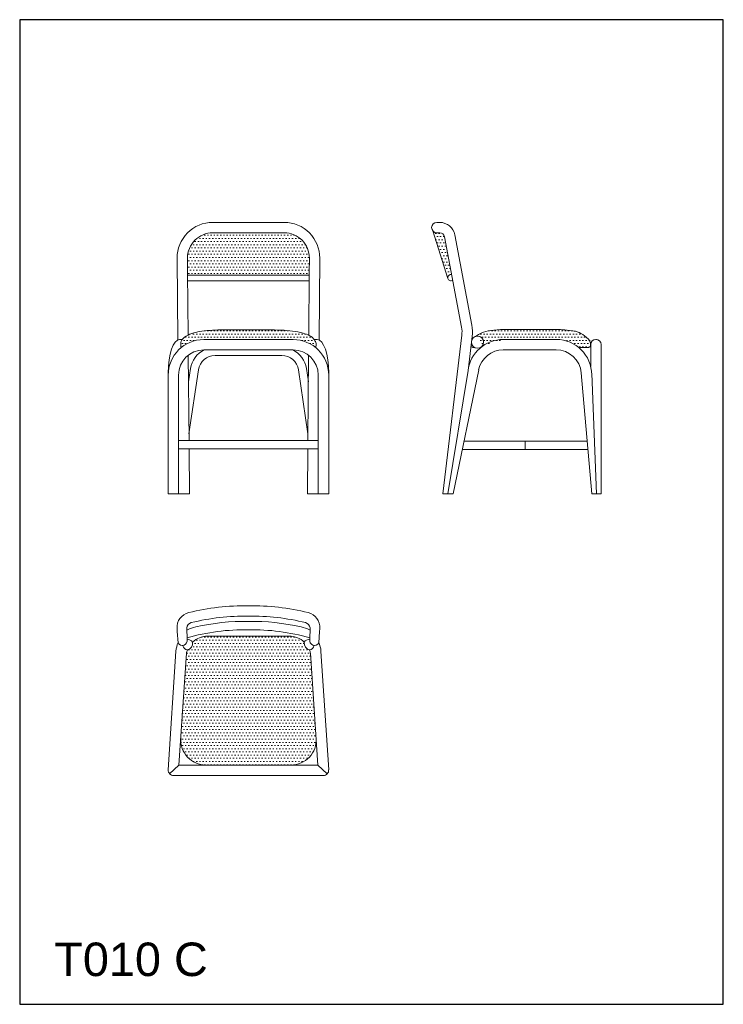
# Model space of a CAD drawing. Header units: millimetres. Extents: x 2052 to 2262, y 1597 to 1891.
import ezdxf

# ---------------------------------------------------------------- set-up
doc = ezdxf.new("R2010")
doc.units = ezdxf.units.MM
doc.layers.add('_LINEE2D NEW', color=174, linetype='Continuous')
doc.layers.add('Estructura', color=250, linetype='Continuous', lineweight=20)
doc.styles.get("Standard").update_dxf_attribs({"font": 'arial.ttf'})
pattern_1 = [(0, (2310.725, 241.05255), (0.47625, 0.9525), [0, -0.9525])]

msp = doc.modelspace()

# ---------------------------------------------------------------- hatches: boundary and pattern name
at = {"layer": 'Estructura'}
h = msp.add_hatch(dxfattribs=at)
h.set_pattern_fill('DOTS', color=251, scale=0.6)
h.set_pattern_definition(pattern_1)
h.paths.add_polyline_path([(2131.08, 1827.68), (2109.72, 1827.68, 0.416569), (2102.22, 1820.12), (2102.25, 1815.84), (2102.26, 1815.01), (2120.4, 1815.01), (2138.54, 1815.01), (2138.54, 1815.84), (2138.58, 1820.12, 0.416569)])
h = msp.add_hatch(dxfattribs=at)
h.set_pattern_fill('DOTS', color=251, scale=0.6)
h.set_pattern_definition([(0, (1725.3131, 243.48475), (0.47625, 0.9525), [0, -0.9525])])
edge = h.paths.add_edge_path()
edge.add_arc((2177.25, 1825.89), 1.7, 0.903, 63.5237)
edge.add_line((2178.01, 1827.42), (2176.61, 1827.68))
edge.add_arc((2176.61, 1829.23), 1.55, 221.8735, 270, ccw=False)
edge.add_line((2175.46, 1828.2), (2179.85, 1814.71))
edge.add_arc((2180.88, 1814.16), 1.17, 85.8151, 151.7894, ccw=False)
edge.add_line((2180.96, 1815.32), (2180.98, 1815.37))
edge.add_line((2180.98, 1815.37), (2178.96, 1825.92))
h = msp.add_hatch(dxfattribs=at)
h.set_pattern_fill('DOTS', color=251, scale=0.6)
h.set_pattern_definition(pattern_1)
edge = h.paths.add_edge_path()
edge.add_spline(control_points=[(2140.62, 1794.24), (2140.62, 1794.38), (2140.52, 1794.9), (2139.81, 1796.57), (2136.12, 1798.17), (2129.65, 1798.74), (2121.71, 1798.65), (2113.85, 1798.76), (2106.93, 1798.54), (2102.58, 1797.51), (2100.25, 1795.67), (2100.19, 1794.59), (2100.17, 1794.24)], knot_values=[0, 0, 0, 0, 0.408656, 1.653433, 5.895924, 12.216988, 20.165885, 29.478678, 35.897555, 40.786115, 42.933808, 43.943279, 43.943279, 43.943279, 43.943279], degree=3, periodic=0)
edge.add_line((2100.17, 1794.24), (2100.17, 1793.95))
edge.add_arc((2100.67, 1793.95), 0.5, 180, 245.1468)
edge.add_arc((2107.06, 1785.2), 10.6, 90, 128.4687, ccw=False)
edge.add_line((2107.06, 1795.8), (2133.74, 1795.8))
edge.add_arc((2133.74, 1785.2), 10.6, 51.5313, 90, ccw=False)
edge.add_arc((2140.12, 1793.95), 0.5, 294.8532, 360)
edge.add_line((2140.62, 1793.95), (2140.62, 1794.24))
h = msp.add_hatch(dxfattribs=at)
h.set_pattern_fill('DOTS', color=251, scale=0.6)
h.set_pattern_definition(pattern_1)
edge = h.paths.add_edge_path()
edge.add_spline(control_points=[(2222.52, 1793.93), (2222.54, 1794.21), (2222.56, 1795.35), (2220.88, 1796.96), (2218.92, 1798.01), (2217.87, 1798.3), (2217.19, 1798.41)], knot_values=[0.493437, 0.493437, 0.493437, 0.493437, 1.35197, 4.371885, 7.045591, 8.173336, 8.173336, 8.173336, 8.173336], degree=3, periodic=0)
edge.add_spline(control_points=[(2217.19, 1798.41), (2214.78, 1798.77), (2209.79, 1798.79), (2204.04, 1798.85), (2197.61, 1798.81), (2192.98, 1798.69), (2190.19, 1797.99), (2188.75, 1797.11), (2188.2, 1796.72)], knot_values=[10.888052, 10.888052, 10.888052, 10.888052, 14.379276, 22.008919, 29.325431, 33.392047, 36.516257, 38.527356, 38.527356, 38.527356, 38.527356], degree=3, periodic=0)
edge.add_arc((2188.77, 1795), 1.81, 0, 108.1124, ccw=False)
edge.add_arc((2188.77, 1794.99), 1.81, -51.5141, 0.3995, ccw=False)
edge.add_arc((2196.45, 1785.24), 10.6, 90.0012, 128.2397, ccw=False)
edge.add_line((2196.45, 1795.84), (2212.25, 1795.84))
edge.add_arc((2212.25, 1785.24), 10.6, 50.6769, 90.0012, ccw=False)
edge.add_line((2218.97, 1793.44), (2222.02, 1793.44))
edge.add_arc((2222.02, 1793.94), 0.5, 270, 360)
edge.add_line((2222.52, 1793.94), (2222.52, 1793.94))
h = msp.add_hatch(dxfattribs=at)
h.set_pattern_fill('DOTS', color=251, scale=0.6)
h.set_pattern_definition(pattern_1)
h.paths.add_polyline_path([(2108.24, 1707.23, 0.193913), (2103.73, 1705.41, -0.379271), (2102.19, 1703.11, 0.114796), (2101.76, 1700.19), (2100.2, 1676.75, 0.433819), (2107.7, 1668.74), (2133.11, 1668.74, 0.433857), (2140.6, 1676.76), (2138.91, 1702.12, 0.039929), (2138.61, 1703.11, -0.379271), (2137.06, 1705.41, 0.193913), (2132.56, 1707.23)])

# ---------------------------------------------------------------- linework, layer by layer
at = {"color": 30}
msp.add_lwpolyline([(2052.12, 1597.31), (2262.12, 1597.31), (2262.12, 1891.31), (2052.12, 1891.31)], close=True, dxfattribs=at)
at = {"layer": 'Estructura', "color": 7, "lineweight": 20, "ltscale": 2}
for p, q in [((2131.49, 1830.78), (2109.3, 1830.78)), ((2177.47, 1830.78), (2176.61, 1830.78)), ((2131.08, 1827.68), (2109.72, 1827.68)), ((2179.94, 1814.06), (2175.39, 1828.31)), ((2176.61, 1827.68), (2177.47, 1827.68)), ((2184, 1799.54), (2178.94, 1826.46)), ((2187.05, 1800.12), (2181.99, 1827.03)), ((2099.32, 1795.67), (2099.12, 1820.1)), ((2102.25, 1815.84), (2102.22, 1820.12)), ((2138.54, 1815.84), (2138.58, 1820.12)), ((2141.48, 1795.67), (2141.68, 1820.1)), ((2102.4, 1797.11), (2102.25, 1815.84)), ((2120.4, 1815.01), (2102.25, 1815.01)), ((2120.4, 1815.01), (2138.54, 1815.01)), ((2138.39, 1797.09), (2138.54, 1815.84)), ((2138.52, 1813.34), (2102.27, 1813.34)), ((2178.39, 1749.78), (2184.08, 1797.11)), ((2185.93, 1786.51), (2187.16, 1796.74)), ((2107.06, 1795.8), (2133.74, 1795.8)), ((2140.94, 1795.8), (2140.03, 1795.8)), ((2140.94, 1795.8), (2140.24, 1795.8)), ((2212.25, 1795.84), (2196.45, 1795.84)), ((2222.02, 1793.44), (2218.97, 1793.44)), ((2222.55, 1794.29), (2222.55, 1787.75)), ((2224.25, 1795.84), (2224.1, 1795.84)), ((2225.65, 1794.29), (2225.65, 1749.78)), ((2102.66, 1765.7), (2102.45, 1791.12)), ((2107.06, 1792.7), (2133.74, 1792.7)), ((2110.42, 1791.04), (2130.38, 1791.04)), ((2138.14, 1765.7), (2138.34, 1791.12)), ((2212.25, 1792.74), (2196.45, 1792.74)), ((2096.46, 1785.84), (2096.46, 1749.78)), ((2099.56, 1785.2), (2099.56, 1749.78)), ((2102.52, 1783.21), (2103.1, 1787.12)), ((2102.64, 1767.66), (2105.47, 1786.77)), ((2138.15, 1767.66), (2135.33, 1786.77)), ((2138.28, 1783.21), (2137.7, 1787.12)), ((2141.24, 1785.2), (2141.24, 1749.78)), ((2144.34, 1785.84), (2144.34, 1749.78)), ((2179.95, 1749.78), (2185.93, 1786.51)), ((2181.53, 1749.78), (2189.11, 1786.75)), ((2222.85, 1749.78), (2219.72, 1785.89)), ((2224.25, 1749.78), (2222.84, 1785.66)), ((2141.24, 1765.7), (2099.56, 1765.7)), ((2221.49, 1765.5), (2184.75, 1765.5)), ((2141.24, 1763.2), (2099.56, 1763.2)), ((2102.78, 1749.78), (2102.68, 1763.2)), ((2138.01, 1749.78), (2138.12, 1763.2)), ((2221.71, 1763), (2184.24, 1763)), ((2099.09, 1709.51), (2099.16, 1708.55)), ((2099.15, 1708.65), (2099.41, 1705.28)), ((2101.98, 1709.68), (2102.06, 1706.22)), ((2138.82, 1709.68), (2138.73, 1706.22)), ((2141.65, 1708.65), (2141.39, 1705.28)), ((2141.7, 1709.51), (2141.64, 1708.55)), ((2132.56, 1707.23), (2108.23, 1707.23)), ((2098.75, 1702.73), (2096.46, 1667.3)), ((2142.04, 1702.73), (2144.34, 1667.3)), ((2101.89, 1702.12), (2099.66, 1668.74)), ((2138.91, 1702.12), (2141.13, 1668.74)), ((2099.66, 1668.74), (2096.87, 1666.14)), ((2141.13, 1668.74), (2099.66, 1668.74)), ((2141.13, 1668.74), (2143.92, 1666.14)), ((2142.79, 1665.64), (2098.01, 1665.64))]:
    msp.add_line(p, q, dxfattribs=at)
at = {"layer": 'Estructura', "color": 7}
for p, q in [((2099.86, 1795.8), (2100.62, 1795.8)), ((2100.17, 1794.24), (2100.17, 1793.95)), ((2140.62, 1794.24), (2140.62, 1793.95)), ((2187.84, 1793.44), (2187.38, 1793.44))]:
    msp.add_line(p, q, dxfattribs=at)
at = {"layer": 'Estructura', "color": 7, "lineweight": 20}
for p, q in [((2202.97, 1763), (2202.97, 1765.5)), ((2102.78, 1749.78), (2096.46, 1749.78)), ((2144.34, 1749.78), (2138.01, 1749.78)), ((2178.39, 1749.78), (2181.53, 1749.78)), ((2222.85, 1749.78), (2225.65, 1749.78))]:
    msp.add_line(p, q, dxfattribs=at)
msp.add_circle((2188.77, 1795), 1.81, dxfattribs=at)
at = {"layer": 'Estructura', "color": 7, "lineweight": 20, "ltscale": 2}
for centre, radius, start, end in [((2109.72, 1820.18), 10.6, 90, 180.4604), ((2131.08, 1820.18), 10.6, 359.5396, 90), ((2176.61, 1829.23), 1.55, 90, 270), ((2177.47, 1826.18), 4.6, 10.6485, 90), ((2109.72, 1820.18), 7.5, 90, 180.4604), ((2131.08, 1820.18), 7.5, 359.5396, 90), ((2177.47, 1826.18), 1.5, 10.6485, 90), ((2180.86, 1814.3), 0.94, 77.8081, 194.7571), ((2180.85, 1814.29), 0.94, 194.2479, 303.3357), ((2176.14, 1798.06), 8, 353.1352, 10.6485), ((2176.14, 1798.06), 11.1, 353.1352, 10.6485), ((2107.06, 1785.2), 10.6, 90, 180), ((2133.74, 1785.2), 10.6, 0, 90), ((2196.45, 1785.24), 10.6, 90, 173.1352), ((2212.25, 1785.24), 10.6, 0, 90), ((2224.1, 1794.29), 1.55, 0, 180), ((2107.06, 1785.2), 7.5, 90, 180), ((2110.42, 1786.04), 7.4, 115.8651, 171.5794), ((2110.42, 1786.04), 5, 90, 171.5794), ((2130.38, 1786.04), 5, 8.4206, 90), ((2130.38, 1786.04), 7.4, 8.4206, 64.1349), ((2133.74, 1785.2), 7.5, 0, 90), ((2196.45, 1785.24), 7.5, 90, 168.4193), ((2212.25, 1785.24), 7.5, 4.4829, 90), ((2103.68, 1709.82), 4.6, 103.7793, 183.8629), ((2119.34, 1645.96), 70.35, 89.1406, 103.7793), ((2121.45, 1645.96), 70.35, 76.2207, 90.8594), ((2137.11, 1709.82), 4.6, 356.1371, 76.2207), ((2104.01, 1709.33), 2.07, 109.406, 170.2181), ((2119.34, 1645.96), 67.25, 89.101, 103.7793), ((2119.34, 1645.96), 65.69, 89.0797, 102.9102), ((2121.45, 1645.96), 67.25, 76.2207, 90.899), ((2121.45, 1645.96), 65.69, 77.0898, 90.9203), ((2136.78, 1709.33), 2.07, 9.7819, 70.594), ((2119.34, 1645.96), 63.19, 89.0433, 105.8802), ((2107.46, 1697.81), 12.5, 102.9102, 115.0041), ((2121.45, 1645.96), 63.19, 74.1198, 90.9567), ((2133.34, 1697.81), 12.5, 64.9959, 77.0898), ((2108.35, 1701.72), 9.66, 157.988, 173.9665), ((2100.7, 1705.86), 1.41, 204.1503, 14.7425), ((2102.38, 1704.65), 1.55, 29.6284, 101.4125), ((2101.66, 1705.13), 2.09, 284.6507, 7.7596), ((2108.24, 1700.73), 6.5, 90, 133.8968), ((2132.56, 1700.73), 6.5, 46.1032, 90), ((2139.14, 1705.13), 2.09, 172.2404, 255.3493), ((2138.41, 1704.65), 1.55, 78.5875, 150.3716), ((2140.1, 1705.86), 1.41, 165.2575, 335.8497), ((2132.44, 1701.72), 9.66, 6.0335, 22.012), ((2102.38, 1704.65), 1.55, 189.802, 262.7818), ((2108.24, 1700.73), 6.5, 158.5175, 167.6636), ((2138.41, 1704.65), 1.55, 277.2182, 350.198), ((2132.56, 1700.73), 6.5, 12.3364, 21.4825), ((2107.69, 1676.25), 7.51, 176.2194, 269.9721), ((2133.1, 1676.25), 7.51, 270.0279, 3.7806), ((2098.01, 1667.19), 1.55, 176.1371, 270), ((2142.79, 1667.19), 1.55, 270, 3.8629)]:
    msp.add_arc(centre, radius, start, end, dxfattribs=at)
at = {"layer": 'Estructura', "color": 7}
for centre, radius, start, end in [((2100.67, 1793.95), 0.5, 180, 245.1468), ((2140.12, 1793.95), 0.5, 294.8532, 360), ((2187.38, 1793.94), 0.5, 168.8863, 270), ((2189.92, 1793.44), 3.09, 159.7898, 168.8863), ((2222.02, 1793.94), 0.5, 270, 359.0491)]:
    msp.add_arc(centre, radius, start, end, dxfattribs=at)
at = {"layer": 'Estructura', "color": 7, "lineweight": 20, "ltscale": 2, "extrusion": (0, 0, -1)}
msp.add_ellipse((2099.86, 1785.84), major_axis=(0, 9.96), ratio=0.341474, start_param=4.712389, end_param=6.283185, dxfattribs=at)
at = {"layer": 'Estructura', "color": 7, "lineweight": 20, "ltscale": 2}
msp.add_ellipse((2140.94, 1785.84), major_axis=(0, 9.96), ratio=0.341474, start_param=4.712389, end_param=6.283185, dxfattribs=at)
at = {"layer": 'Estructura', "color": 7}
for points, knots in [([(2140.62, 1794.24), (2140.62, 1794.38), (2140.52, 1794.9), (2139.81, 1796.57), (2136.12, 1798.17), (2129.65, 1798.74), (2121.71, 1798.65), (2113.85, 1798.76), (2106.93, 1798.54), (2102.58, 1797.51), (2100.25, 1795.67), (2100.19, 1794.59), (2100.17, 1794.24)], [0, 0, 0, 0, 0.408656, 1.653433, 5.895924, 12.216988, 20.165885, 29.478678, 35.897555, 40.786115, 42.933808, 43.943279, 43.943279, 43.943279, 43.943279]), ([(2217.19, 1798.41), (2214.78, 1798.77), (2209.79, 1798.79), (2204.04, 1798.85), (2197.61, 1798.81), (2192.98, 1798.69), (2190.19, 1797.99), (2188.75, 1797.11), (2188.2, 1796.72)], [10.888052, 10.888052, 10.888052, 10.888052, 14.379276, 22.008919, 29.325431, 33.392047, 36.516257, 38.527356, 38.527356, 38.527356, 38.527356]), ([(2222.52, 1793.93), (2222.54, 1794.21), (2222.56, 1795.35), (2220.88, 1796.96), (2218.92, 1798.01), (2217.87, 1798.3), (2217.19, 1798.41)], [0.493437, 0.493437, 0.493437, 0.493437, 1.35197, 4.371885, 7.045591, 8.173336, 8.173336, 8.173336, 8.173336])]:
    msp.add_open_spline(points, degree=3, knots=knots, dxfattribs=at)

# ---------------------------------------------------------------- texts
at = {"layer": '_LINEE2D NEW', "color": 3, "insert": (2062.45, 1615.74), "char_height": 10, "attachment_point": 1}
msp.add_mtext_dynamic_manual_height_columns('T010 C', width=1173.3206, gutter_width=12.5, heights=[0], dxfattribs=at)

doc.saveas('drawing.dxf')
